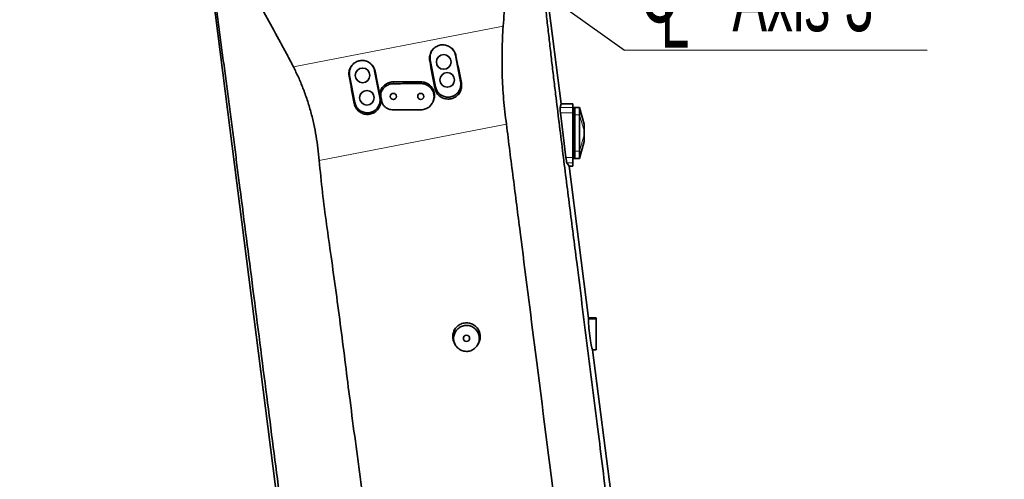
# Model space of a CAD drawing. Header units: millimetres. Extents: x 0 to 11920, y 0 to 8400.
# Tile 48 of 56: x 7868 to 8946, y 6206 to 6710. Entities that reach past the tile are written whole.
import ezdxf

# ---------------------------------------------------------------- set-up
doc = ezdxf.new("R2010")
doc.units = ezdxf.units.MM
doc.header["$LTSCALE"] = 20
doc.styles.add('SLDTEXTSTYLE0', font='TXT', dxfattribs={"width": 0.605})
doc.dimstyles.new('SLDDIMSTYLE0', dxfattribs={"dimtxt": 70, "dimasz": 70, "dimexe": 0, "dimexo": 0.0625, "dimgap": 17.5, "dimtad": 1, "dimdec": 1, "dimrnd": 1e-09, "dimzin": 12, "dimdsep": 46, "dimtxsty": 'SLDTEXTSTYLE0', "dimsah": 1, "dimcen": 0.09, "dimadec": 0, "dimazin": 3, "dimtfac": 1, "dimtofl": 0, "dimtmove": 0, "dimatfit": 3, "dimfxl": 1, "dimfrac": 2, "dimtolj": 1, "dimtzin": 12, "dimarcsym": 0})
doc.dimstyles.new('SLDDIMSTYLE1', dxfattribs={"dimtxt": 70, "dimasz": 70, "dimexe": 0, "dimexo": 0.0625, "dimgap": 17.5, "dimtad": 1, "dimdec": 0, "dimrnd": 1e-09, "dimzin": 12, "dimdsep": 46, "dimtxsty": 'SLDTEXTSTYLE0', "dimsah": 1, "dimcen": 0.09, "dimadec": 0, "dimazin": 3, "dimtfac": 1, "dimtofl": 0, "dimtmove": 0, "dimatfit": 3, "dimfxl": 1, "dimfrac": 2, "dimtolj": 1, "dimtzin": 12, "dimarcsym": 0})
doc.dimstyles.new('SLDDIMSTYLE2', dxfattribs={"dimtxt": 0.18, "dimasz": 70, "dimexe": 0, "dimexo": 0.0625, "dimgap": 0, "dimtad": 0, "dimtih": 1, "dimtoh": 1, "dimdec": 0, "dimrnd": 1e-09, "dimzin": 0, "dimdsep": 46, "dimtxsty": 'Standard', "dimsah": 1, "dimcen": 0.09, "dimadec": 0, "dimazin": 0, "dimtfac": 70, "dimtdec": 0, "dimtofl": 0, "dimtmove": 0, "dimatfit": 3, "dimfxl": 1, "dimfrac": 2, "dimtolj": 1, "dimtzin": 0, "dimarcsym": 0})
doc.dimstyles.new('SLDDIMSTYLE3', dxfattribs={"dimtxt": 70, "dimasz": 70, "dimexe": 0, "dimexo": 0.0625, "dimgap": 17.5, "dimtad": 1, "dimdec": 1, "dimrnd": 1e-09, "dimzin": 12, "dimdsep": 46, "dimtxsty": 'SLDTEXTSTYLE0', "dimsah": 1, "dimcen": 0.09, "dimse1": 1, "dimsd1": 1, "dimadec": 0, "dimazin": 3, "dimtfac": 1, "dimtofl": 0, "dimtmove": 0, "dimatfit": 3, "dimfxl": 1, "dimfrac": 2, "dimtolj": 1, "dimtzin": 12, "dimarcsym": 0})

# ---------------------------------------------------------------- blocks, each defined once
blk = doc.blocks.new('_D_6')
at = {"color": 7, "linetype": 'Continuous', "lineweight": 0}
for p, q in [((8029.1, 7276.5), (6852.1, 7276.5)), ((6882.1, 7276.5), (6882.1, 4955.4)), ((8095.6, 4955.4), (6852.1, 4955.4))]:
    blk.add_line(p, q, dxfattribs=at)
at = {"color": 7, "linetype": 'Continuous', "lineweight": 18}
for points in [[(6882.1, 7276.5), (6872.1, 7206.5), (6892.1, 7206.5)], [(6882.1, 4955.4), (6892.1, 5025.4), (6872.1, 5025.4)]]:
    blk.add_solid(points, dxfattribs=at)
at = {"color": 7, "linetype": 'Continuous', "lineweight": 18, "insert": (6791.9, 6009), "char_height": 70, "attachment_point": 1, "rotation": 90, "style": 'SLDTEXTSTYLE0'}
blk.add_mtext('2321', dxfattribs=at)
blk = doc.blocks.new('_D_10')
at = {"color": 7, "linetype": 'Continuous', "lineweight": 0}
for p, q in [((8240.1, 6880.4), (6992.1, 6880.4)), ((7022.1, 6880.4), (7022.1, 5735.4)), ((8240.1, 5735.4), (6992.1, 5735.4))]:
    blk.add_line(p, q, dxfattribs=at)
at = {"color": 7, "linetype": 'Continuous', "lineweight": 18}
for points in [[(7022.1, 6880.4), (7012.1, 6810.4), (7032.1, 6810.4)], [(7022.1, 5735.4), (7032.1, 5805.4), (7012.1, 5805.4)]]:
    blk.add_solid(points, dxfattribs=at)
at = {"color": 7, "linetype": 'Continuous', "lineweight": 18, "insert": (6931.9, 6200.9), "char_height": 70, "attachment_point": 1, "rotation": 90, "style": 'SLDTEXTSTYLE0'}
blk.add_mtext('1145', dxfattribs=at)
blk = doc.blocks.new('SW_SYMBOL_MOD_CL')
at = {"color": 0, "linetype": 'Continuous', "lineweight": 0, "char_height": 15515, "attachment_point": 5, "style": 'SLDTEXTSTYLE0'}
for s, insert in [('C', (8000, 12000)), ('L', (12000, 6000))]:
    blk.add_mtext(s, dxfattribs=dict(at, insert=insert))
blk = doc.blocks.new('SW_NOTE_0_6')
at = {"color": 0, "linetype": 'Continuous', "lineweight": 0}
for p, q in [((0, 0), (331.1, 0)), ((331.1, 0), (0, 0)), ((0, 0), (331.1, 0)), ((331.1, 0), (0, 0)), ((0, 0), (331.1, 0)), ((331.1, 0), (0, 0))]:
    blk.add_line(p, q, dxfattribs=at)
at = {"color": 0, "linetype": 'Continuous', "lineweight": 0, "xscale": 0.0045117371, "yscale": 0.0045117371, "zscale": 0.0045117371}
blk.add_blockref('SW_SYMBOL_MOD_CL', (1.2, 10.7), dxfattribs=at)
at = {"color": 0, "linetype": 'Continuous', "lineweight": 0, "insert": (118.2, 90.8), "char_height": 70, "attachment_point": 1, "style": 'SLDTEXTSTYLE0'}
blk.add_mtext('Axis 3', dxfattribs=at)
blk = doc.blocks.new('_D_14')
at = {"color": 7, "linetype": 'Continuous', "lineweight": 0}
for p, q in [((10086.8, 6238.5), (10086.8, 6453.6)), ((10086.8, 6423.6), (9512.2, 6423.6))]:
    blk.add_line(p, q, dxfattribs=at)
at = {"color": 7, "linetype": 'Continuous', "lineweight": 18}
blk.add_solid([(10086.8, 6423.6), (10016.8, 6433.6), (10016.8, 6413.6)], dxfattribs=at)
at = {"color": 7, "linetype": 'Continuous', "lineweight": 18, "insert": (9512.2, 6513.8), "char_height": 70, "attachment_point": 1, "style": 'SLDTEXTSTYLE0'}
blk.add_mtext('2128,5', dxfattribs=at)
blk = doc.blocks.new('_D_15')
at = {"color": 7, "linetype": 'Continuous', "lineweight": 0}
for p, q in [((10086.8, 6238.5), (10086.8, 6610)), ((10086.8, 6580), (9499.6, 6580))]:
    blk.add_line(p, q, dxfattribs=at)
at = {"color": 7, "linetype": 'Continuous', "lineweight": 18}
for centre, start, end in [((9619.7, 6633.7), 153.4349, 206.5651), ((9698.9, 6633.7), 333.4349, 26.5651)]:
    blk.add_arc(centre, 120.1, start, end, dxfattribs=at)
blk.add_solid([(10086.8, 6580), (10016.8, 6590), (10016.8, 6570)], dxfattribs=at)
at = {"color": 7, "linetype": 'Continuous', "lineweight": 18, "insert": (9512.2, 6670.2), "char_height": 70, "attachment_point": 1, "style": 'SLDTEXTSTYLE0'}
blk.add_mtext('2242,5', dxfattribs=at)

msp = doc.modelspace()

# ---------------------------------------------------------------- linework, layer by layer
at = {"color": 7, "linetype": 'Continuous', "lineweight": 35}
for p, q in [((8424.16, 6903.35), (8460.67, 6617.37)), ((8162.79, 6084.19), (8064.08, 6857.39)), ((8350.69, 6641.31), (8344.97, 6670.76)), ((8317.48, 6665.42), (8323.21, 6635.97)), ((8262.34, 6624.14), (8256.62, 6653.59)), ((8229.13, 6648.25), (8234.86, 6618.8)), ((8264.83, 6618.33), (8263.95, 6620.75)), ((8264.76, 6618.32), (8265.26, 6617.26)), ((8320.2, 6618.96), (8320.65, 6619.89)), ((8459.63, 6613.47), (8460.67, 6617.37)), ((8473.32, 6617.37), (8460.67, 6617.37)), ((8473.32, 6617.37), (8473.32, 6613.47)), ((8465.83, 6558.69), (8460, 6607.56)), ((8473.32, 6613.47), (8473.32, 6607.56)), ((8473.32, 6613.37), (8475.32, 6613.37)), ((8473.32, 6607.56), (8473.32, 6558.69)), ((8475.32, 6605.37), (8475.32, 6613.37)), ((8475.32, 6613.24), (8475.82, 6613.37)), ((8475.32, 6565.37), (8475.32, 6605.37)), ((8480.82, 6613.37), (8475.82, 6613.37)), ((8475.82, 6613.37), (8475.82, 6605.37)), ((8475.82, 6605.37), (8475.82, 6565.37)), ((8485.82, 6594.87), (8480.82, 6613.37)), ((8480.82, 6613.37), (8480.82, 6605.37)), ((8480.82, 6605.37), (8480.82, 6565.37)), ((8485.82, 6594.87), (8485.82, 6594.62)), ((8485.82, 6594.62), (8485.82, 6587.55)), ((8485.82, 6587.55), (8485.82, 6583.19)), ((8480.82, 6557.37), (8485.82, 6575.87)), ((8485.82, 6583.19), (8485.82, 6576.12)), ((8485.82, 6576.12), (8485.82, 6575.87)), ((8475.32, 6557.37), (8475.32, 6565.37)), ((8475.82, 6565.37), (8475.82, 6557.37)), ((8480.82, 6565.37), (8480.82, 6557.37)), ((8469.39, 6549.06), (8466.9, 6552.73)), ((8473.32, 6558.69), (8473.32, 6552.73)), ((8473.32, 6557.37), (8475.32, 6557.37)), ((8473.32, 6552.73), (8473.32, 6549.06)), ((8475.32, 6557.5), (8475.82, 6557.37)), ((8480.82, 6557.37), (8475.82, 6557.37)), ((8469.39, 6549.06), (8490.64, 6382.62)), ((8473.32, 6549.06), (8469.39, 6549.06)), ((8490.59, 6381.48), (8490.64, 6382.62)), ((8499.12, 6382.87), (8490.61, 6382.87)), ((8499.12, 6382.62), (8490.64, 6382.62)), ((8499.12, 6382.83), (8499.12, 6382.87)), ((8499.12, 6382.62), (8499.12, 6382.83)), ((8499.12, 6381.48), (8499.12, 6382.62)), ((8499.12, 6348.09), (8499.12, 6381.48)), ((8343.59, 6355.89), (8344.45, 6354.1)), ((8369.79, 6354.1), (8370.65, 6355.89)), ((8495.1, 6347.63), (8494.85, 6348.09)), ((8495.1, 6347.63), (8532.22, 6056.89)), ((8499.12, 6347.63), (8495.1, 6347.63)), ((8499.12, 6347.63), (8499.12, 6348.09))]:
    msp.add_line(p, q, dxfattribs=at)
at = {"color": 8, "linetype": 'Continuous', "lineweight": 18}
for p, q in [((8167.77, 6657.85), (8397.24, 6702.24)), ((8344.97, 6670.76), (8345.58, 6670.01)), ((8317.48, 6665.42), (8316.91, 6664.5)), ((8256.62, 6653.59), (8257.09, 6653.01)), ((8229.13, 6648.25), (8228.71, 6647.56)), ((8277.12, 6639.34), (8277.12, 6641.37)), ((8307.12, 6639.52), (8307.12, 6641.37)), ((8350.69, 6641.31), (8351.54, 6640.26)), ((8264.16, 6631.25), (8263.62, 6632.91)), ((8323.21, 6635.97), (8322.4, 6634.66)), ((8234.86, 6618.8), (8234.2, 6617.73)), ((8262.34, 6624.14), (8263.05, 6623.27)), ((8263.37, 6625.41), (8262.8, 6626.64)), ((8264.5, 6619.55), (8263.95, 6620.75)), ((8473.32, 6613.47), (8459.63, 6613.47)), ((8473.32, 6607.56), (8460, 6607.56)), ((8473.32, 6605.37), (8475.32, 6605.37)), ((8475.32, 6605.37), (8475.82, 6605.37)), ((8480.82, 6605.37), (8475.82, 6605.37)), ((8480.82, 6613.37), (8485.82, 6594.62)), ((8480.82, 6605.37), (8485.82, 6587.55)), ((8400.79, 6595.01), (8195.88, 6555.37)), ((8480.82, 6565.37), (8485.82, 6583.19)), ((8480.82, 6557.37), (8485.82, 6576.12)), ((8473.32, 6565.37), (8475.32, 6565.37)), ((8475.32, 6565.37), (8475.82, 6565.37)), ((8480.82, 6565.37), (8475.82, 6565.37)), ((8473.32, 6558.69), (8465.83, 6558.69)), ((8473.32, 6552.73), (8466.9, 6552.73)), ((8499.12, 6381.48), (8490.59, 6381.48)), ((8499.12, 6382.83), (8490.61, 6382.83)), ((8499.12, 6348.09), (8494.85, 6348.09))]:
    msp.add_line(p, q, dxfattribs=at)
at = {"color": 7, "linetype": 'Continuous', "lineweight": 35, "flags": 128}
msp.add_lwpolyline([(8307.12, 6610.7), (8297.74, 6610.69), (8287.43, 6610.68), (8277.12, 6610.66)], dxfattribs=at)
at = {"color": 7, "linetype": 'Continuous', "lineweight": 35}
for centre, radius in [((8332.18, 6663.18), 8), ((8243.35, 6648.46), 8), ((8335.99, 6643.55), 8), ((8248.12, 6623.92), 8), ((8277.12, 6625.37), 3.4), ((8307.12, 6625.37), 3.4), ((8357.12, 6360.37), 3.4)]:
    msp.add_circle(centre, radius, dxfattribs=at)
for centre, major_axis, ratio, start_param, end_param in [((8331.56, 6617.68), (-70.6, 363.2), 0.0647468, 4.7620111, 4.8443575), ((8366.35, 6624.42), (-70.6, 363.2), 0.1114688, 1.4385689, 1.520919), ((8243.09, 6600.57), (-70.6, 363.2), 0.0647468, 4.7623431, 4.8446954), ((8278.18, 6607.36), (-70.6, 363.2), 0.1114688, 1.4382298, 1.5205858), ((8460.4, 6607.56), (-0.72, 6), 0.0668591, 0.1660093, 1.5627789), ((8466.24, 6558.69), (-0.72, 6), 0.0668591, 1.5627789, 3.0129093), ((8492.98, 6365.37), (-2.1, 17.5), 0.0668591, 0.3936762, 2.9752153)]:
    msp.add_ellipse(centre, major_axis=major_axis, ratio=ratio, start_param=start_param, end_param=end_param, dxfattribs=at)
for points, knots in [([(8167.77, 6657.85), (8165.43, 6662.32), (8160.76, 6671.27), (8150.99, 6688.96), (8134.29, 6720.12), (8117.45, 6751.26), (8102.69, 6777.85), (8095.39, 6791.3), (8089.12, 6803.89), (8084.19, 6815.73), (8080.59, 6826.43), (8077.28, 6838.5), (8074.63, 6852.01), (8072.91, 6867.35), (8072.52, 6882.97), (8073.42, 6897.61), (8075.26, 6910.71), (8077.66, 6922.22), (8080.51, 6932.55), (8083.73, 6942.05), (8087.08, 6950.46), (8091.43, 6959.95), (8097.01, 6970.38), (8103.99, 6981.3), (8111.41, 6991.25), (8118.88, 6999.95), (8127.11, 7008.35), (8135.91, 7016.2), (8145.58, 7023.62), (8155.32, 7030.07), (8165.28, 7035.72), (8175.49, 7040.65), (8186.16, 7044.92), (8197.24, 7048.48), (8208.24, 7051.18), (8219.08, 7053.08), (8230.67, 7054.34), (8243.31, 7054.81), (8256.97, 7054.08), (8266.5, 7053.09), (8271.4, 7052.02), (8271.82, 7051.93)], [0, 0, 0, 0, 0.0280142, 0.0560364, 0.112075, 0.2241595, 0.2524656, 0.2807699, 0.309056, 0.3304754, 0.3518984, 0.3717202, 0.3998981, 0.4282678, 0.4572516, 0.486447, 0.5094435, 0.5304238, 0.5514039, 0.5685968, 0.5857895, 0.6012928, 0.6260553, 0.6508174, 0.6724357, 0.6940534, 0.7136551, 0.7367692, 0.7584716, 0.7801738, 0.8005145, 0.820855, 0.8419684, 0.8631084, 0.8842214, 0.9036267, 0.923032, 0.9477847, 0.9725375, 0.9976842, 1, 1, 1, 1]), ([(8319.21, 7035.73), (8320.22, 7035.24), (8325.39, 7032.75), (8334.24, 7027.24), (8345.67, 7019.2), (8356.44, 7010.1), (8366.53, 7000.11), (8375.88, 6989.22), (8384.4, 6977.47), (8392.01, 6964.92), (8398.63, 6951.67), (8404, 6938.27), (8408.17, 6924.88), (8411.09, 6912.24), (8413.02, 6900.01), (8414.08, 6888.62), (8414.48, 6877.17), (8414.01, 6865.7), (8412.85, 6852.95), (8411.28, 6837.48), (8407.77, 6806.54), (8404.21, 6770.63), (8399.7, 6731.66), (8398.06, 6712.04), (8397.24, 6702.24)], [0, 0, 0, 0, 0.009045, 0.0461236, 0.0837824, 0.1217196, 0.1599043, 0.1984943, 0.2378456, 0.2775216, 0.3174582, 0.3579952, 0.3946475, 0.4312993, 0.4632403, 0.4951827, 0.5241004, 0.5561569, 0.5882333, 0.6277826, 0.6821884, 0.8404994, 0.9202415, 1, 1, 1, 1]), ([(8423.19, 6900.97), (8423.73, 6896.05), (8424.8, 6886.2), (8426.5, 6871.32), (8428.23, 6856.4), (8429.99, 6841.46), (8431.74, 6826.52), (8436.43, 6785.91), (8441.21, 6744.17), (8446.12, 6701.27), (8448.21, 6682.88), (8450.33, 6664.48), (8452.48, 6646.06), (8455.16, 6623.53), (8458.43, 6596.91), (8462.25, 6566.25), (8466.11, 6535.65), (8470, 6505.07), (8473.89, 6474.51), (8480.33, 6423.61), (8489.29, 6352.31), (8498.8, 6276.98), (8506.25, 6217.83), (8511.63, 6174.87), (8517.02, 6131.93), (8522.42, 6089.01), (8526.06, 6060.47), (8527.87, 6046.19)], [0, 0, 0, 0, 0.0173586, 0.0347226, 0.0521154, 0.0695297, 0.0869432, 0.1043349, 0.2116182, 0.2330905, 0.2545744, 0.2760504, 0.2975085, 0.3189592, 0.3547906, 0.3906264, 0.4264882, 0.4623707, 0.4982546, 0.5341181, 0.6414015, 0.7486846, 0.7989483, 0.8492165, 0.8994831, 0.9497431, 1, 1, 1, 1]), ([(8167.1, 6074.67), (8162.34, 6111.68), (8152.82, 6185.69), (8138.29, 6298.8), (8123.74, 6411.99), (8112.96, 6495.65), (8106.31, 6547.5), (8103.47, 6569.73), (8100.61, 6591.97), (8097.72, 6614.26), (8094.78, 6636.68), (8091.78, 6659.19), (8088.75, 6681.77), (8085.71, 6704.32), (8082.66, 6726.87), (8079.69, 6748.89), (8076.8, 6770.42), (8073.99, 6791.44), (8071.17, 6812.44), (8068.34, 6833.42), (8066.44, 6847.32), (8065.49, 6854.26)], [0, 0, 0, 0, 0.1424568, 0.2849151, 0.4356535, 0.5783136, 0.6068696, 0.6354458, 0.6640082, 0.6925392, 0.7210573, 0.7499517, 0.778853, 0.8077715, 0.8366969, 0.8656115, 0.892494, 0.9193934, 0.9462838, 0.9731475, 1, 1, 1, 1]), ([(8397.24, 6702.24), (8396.96, 6697.9), (8396.42, 6689.22), (8396.06, 6676.06), (8395.94, 6662.82), (8396.17, 6649.41), (8396.77, 6635.89), (8397.72, 6622.25), (8399.07, 6608.6), (8400.22, 6599.54), (8400.79, 6595.01)], [0, 0, 0, 0, 0.1226835, 0.2453748, 0.3689241, 0.4924708, 0.6188495, 0.7452267, 0.8726097, 1, 1, 1, 1]), ([(8345.58, 6670.01), (8345.39, 6670.77), (8345.01, 6672.28), (8343.97, 6674.48), (8342.57, 6676.54), (8340.79, 6678.39), (8338.71, 6679.9), (8336.43, 6681.02), (8334, 6681.72), (8331.53, 6682), (8329.08, 6681.84), (8326.72, 6681.28), (8324.51, 6680.34), (8322.49, 6679.06), (8320.71, 6677.46), (8319.19, 6675.58), (8317.99, 6673.46), (8317.14, 6671.13), (8316.69, 6668.67), (8316.63, 6666.43), (8316.83, 6665.05), (8316.91, 6664.5)], [0, 0, 0, 0, 0.051286, 0.1025727, 0.1586438, 0.2147101, 0.2704132, 0.3261065, 0.3803832, 0.4346522, 0.4872033, 0.5397535, 0.5913414, 0.642934, 0.694884, 0.7468409, 0.8002143, 0.8535939, 0.9085611, 0.9635301, 1, 1, 1, 1]), ([(8321.51, 6678.12), (8321.35, 6677.98), (8320.59, 6677.32), (8319.53, 6675.88), (8318.37, 6673.81), (8317.6, 6671.57), (8317.21, 6669.23), (8317.2, 6667.16), (8317.4, 6665.89), (8317.48, 6665.42)], [0, 0, 0, 0, 0.0442681, 0.2164887, 0.3839155, 0.5561983, 0.7236499, 0.8959619, 1, 1, 1, 1]), ([(8344.97, 6670.76), (8344.78, 6671.52), (8344.4, 6673.06), (8343.35, 6675.19), (8342.2, 6676.91), (8341.28, 6677.77), (8340.93, 6678.11)], [0, 0, 0, 0, 0.2746203, 0.5572993, 0.8304341, 1, 1, 1, 1]), ([(8257.09, 6653.01), (8256.88, 6653.83), (8256.46, 6655.47), (8255.32, 6657.76), (8253.83, 6659.82), (8252.01, 6661.59), (8249.92, 6663.02), (8247.63, 6664.07), (8245.21, 6664.69), (8242.77, 6664.88), (8240.35, 6664.66), (8238.04, 6664.04), (8235.88, 6663.05), (8233.91, 6661.73), (8232.19, 6660.1), (8230.74, 6658.19), (8229.61, 6656.05), (8228.83, 6653.72), (8228.46, 6651.27), (8228.46, 6649.19), (8228.65, 6647.97), (8228.71, 6647.56)], [0, 0, 0, 0, 0.0560386, 0.112078, 0.1681602, 0.2242375, 0.2798608, 0.3354747, 0.3895947, 0.443707, 0.4961252, 0.5485429, 0.6001316, 0.6517256, 0.7037699, 0.755821, 0.8093182, 0.8628209, 0.9179116, 0.9730041, 1, 1, 1, 1]), ([(8233.16, 6660.94), (8233.01, 6660.82), (8232.26, 6660.17), (8231.2, 6658.73), (8230.03, 6656.66), (8229.26, 6654.43), (8228.86, 6652.08), (8228.85, 6650), (8229.06, 6648.73), (8229.13, 6648.25)], [0, 0, 0, 0, 0.0422415, 0.21446294, 0.38189349, 0.55418054, 0.72162926, 0.893938, 1, 1, 1, 1]), ([(8256.62, 6653.59), (8256.44, 6654.34), (8256.06, 6655.88), (8255.02, 6657.99), (8253.86, 6659.72), (8252.94, 6660.6), (8252.59, 6660.93)], [0, 0, 0, 0, 0.2730422, 0.5540004, 0.8271316, 1, 1, 1, 1]), ([(8195.88, 6555.37), (8195.45, 6559.8), (8194.58, 6568.65), (8192.65, 6581.89), (8190.15, 6595.2), (8186.91, 6608.49), (8182.91, 6621.71), (8178.33, 6634.35), (8173.33, 6646.44), (8169.63, 6654.04), (8167.77, 6657.85)], [0, 0, 0, 0, 0.1245784, 0.249237, 0.3737843, 0.5024618, 0.6312876, 0.759986, 0.8797953, 1, 1, 1, 1]), ([(8263.62, 6632.91), (8264.02, 6633.64), (8264.83, 6635.12), (8266.48, 6637.04), (8268.43, 6638.68), (8270.61, 6639.96), (8272.99, 6640.86), (8275.18, 6641.31), (8276.57, 6641.35), (8277.12, 6641.37)], [0, 0, 0, 0, 0.1484345, 0.3011649, 0.4496032, 0.6023692, 0.7504412, 0.9028214, 1, 1, 1, 1]), ([(8264.16, 6631.25), (8264.55, 6631.96), (8265.34, 6633.38), (8266.95, 6635.22), (8268.82, 6636.77), (8270.94, 6638), (8273.24, 6638.85), (8275.33, 6639.27), (8276.63, 6639.32), (8277.12, 6639.34)], [0, 0, 0, 0, 0.1510588, 0.3021263, 0.4531203, 0.6041229, 0.7564717, 0.9088214, 1, 1, 1, 1]), ([(8277.12, 6641.37), (8280.61, 6641.37), (8287.36, 6641.37), (8297.36, 6641.37), (8303.86, 6641.37), (8307.12, 6641.37)], [0, 0, 0, 0, 0.34926086, 0.67463028, 1, 1, 1, 1]), ([(8277.12, 6639.34), (8280.62, 6639.36), (8287.36, 6639.4), (8297.36, 6639.46), (8303.87, 6639.5), (8307.12, 6639.52)], [0, 0, 0, 0, 0.3494649, 0.6747325, 1, 1, 1, 1]), ([(8307.12, 6641.37), (8307.95, 6641.33), (8309.64, 6641.25), (8312.08, 6640.59), (8314.41, 6639.56), (8316.51, 6638.15), (8318.37, 6636.4), (8319.89, 6634.38), (8321.06, 6632.1), (8321.82, 6629.69), (8322.17, 6627.16), (8322.08, 6624.64), (8321.61, 6622.16), (8320.96, 6620.64), (8320.64, 6619.89)], [0, 0, 0, 0, 0.08240826, 0.16721231, 0.249618, 0.3344055, 0.41699163, 0.50197378, 0.58456156, 0.6695545, 0.75196372, 0.83677422, 0.91900777, 1, 1, 1, 1]), ([(8307.12, 6639.52), (8307.93, 6639.48), (8309.56, 6639.42), (8311.94, 6638.8), (8314.2, 6637.81), (8316.24, 6636.46), (8318.03, 6634.78), (8319.49, 6632.84), (8320.61, 6630.68), (8321.33, 6628.38), (8321.67, 6625.98), (8321.6, 6623.57), (8321.12, 6621.19), (8320.26, 6618.92), (8319.02, 6616.81), (8317.45, 6614.94), (8315.57, 6613.35), (8313.46, 6612.1), (8311.15, 6611.21), (8309.01, 6610.77), (8307.65, 6610.72), (8307.12, 6610.7)], [0, 0, 0, 0, 0.05317358, 0.10787698, 0.16105381, 0.21579617, 0.26857353, 0.32291166, 0.37520162, 0.42901488, 0.48120873, 0.53490135, 0.58738319, 0.64136359, 0.69427849, 0.74871105, 0.80191931, 0.85666838, 0.90990628, 0.9646961, 1, 1, 1, 1]), ([(8322.4, 6634.66), (8322.59, 6633.86), (8322.98, 6632.22), (8324.07, 6629.95), (8325.52, 6627.86), (8327.28, 6626.06), (8329.34, 6624.58), (8331.59, 6623.47), (8334.01, 6622.76), (8336.5, 6622.46), (8339.02, 6622.59), (8341.47, 6623.14), (8343.8, 6624.09), (8345.93, 6625.41), (8347.81, 6627.09), (8349.37, 6629.04), (8350.59, 6631.23), (8351.42, 6633.58), (8351.84, 6636.06), (8351.86, 6638.31), (8351.64, 6639.7), (8351.54, 6640.26)], [0, 0, 0, 0, 0.0530864, 0.1077077, 0.1607963, 0.215437, 0.2683066, 0.3227155, 0.375474, 0.4297627, 0.4825252, 0.5368219, 0.5895142, 0.6437416, 0.6962983, 0.7503844, 0.8028547, 0.8568432, 0.9094012, 0.9634655, 1, 1, 1, 1]), ([(8323.21, 6635.97), (8323.39, 6635.22), (8323.76, 6633.68), (8324.8, 6631.56), (8326.16, 6629.61), (8327.83, 6627.93), (8329.76, 6626.55), (8331.88, 6625.52), (8334.17, 6624.85), (8336.51, 6624.58), (8338.89, 6624.71), (8341.19, 6625.23), (8343.39, 6626.14), (8345.39, 6627.39), (8347.17, 6628.97), (8348.64, 6630.82), (8349.79, 6632.9), (8350.57, 6635.13), (8350.96, 6637.48), (8350.98, 6639.55), (8350.77, 6640.83), (8350.69, 6641.31)], [0, 0, 0, 0, 0.0529241, 0.107383, 0.1603073, 0.2147669, 0.26768, 0.3221265, 0.3750461, 0.4294995, 0.4824421, 0.5369218, 0.5898429, 0.6442986, 0.6972112, 0.751657, 0.8045882, 0.8590548, 0.9119917, 0.9664651, 1, 1, 1, 1]), ([(8262.8, 6626.64), (8262.73, 6627.18), (8262.57, 6628.26), (8262.68, 6630.42), (8263.25, 6631.93), (8263.62, 6632.91)], [0, 0, 0, 0, 0.2549218, 0.509844, 1, 1, 1, 1]), ([(8263.37, 6625.41), (8263.3, 6625.95), (8263.15, 6627), (8263.29, 6629.01), (8263.82, 6630.37), (8264.16, 6631.25)], [0, 0, 0, 0, 0.2737901, 0.5305578, 1, 1, 1, 1]), ([(8234.2, 6617.73), (8234.42, 6616.83), (8234.87, 6615), (8236.13, 6612.58), (8237.72, 6610.49), (8239.55, 6608.79), (8241.65, 6607.41), (8243.92, 6606.42), (8246.35, 6605.82), (8248.82, 6605.64), (8251.31, 6605.88), (8253.7, 6606.52), (8255.97, 6607.57), (8258.01, 6608.98), (8259.8, 6610.72), (8261.25, 6612.71), (8262.36, 6614.94), (8263.08, 6617.3), (8263.39, 6619.77), (8263.32, 6621.77), (8263.11, 6622.93), (8263.05, 6623.27)], [0, 0, 0, 0, 0.059829, 0.1218875, 0.1750179, 0.2297051, 0.2825704, 0.3369754, 0.389725, 0.4440043, 0.4967454, 0.5510189, 0.6037165, 0.6579515, 0.7104923, 0.7645617, 0.8170106, 0.8709733, 0.9235688, 0.9776701, 1, 1, 1, 1]), ([(8234.86, 6618.8), (8235.04, 6618.04), (8235.42, 6616.51), (8236.45, 6614.39), (8237.82, 6612.44), (8239.48, 6610.76), (8241.41, 6609.38), (8243.54, 6608.35), (8245.82, 6607.68), (8248.16, 6607.41), (8250.54, 6607.54), (8252.84, 6608.06), (8255.04, 6608.96), (8257.04, 6610.22), (8258.82, 6611.8), (8260.29, 6613.65), (8261.44, 6615.73), (8262.22, 6617.96), (8262.62, 6620.3), (8262.63, 6622.38), (8262.42, 6623.65), (8262.34, 6624.14)], [0, 0, 0, 0, 0.0529213, 0.1073772, 0.1602987, 0.2147553, 0.2676683, 0.3221148, 0.3750344, 0.4294878, 0.4824305, 0.5369101, 0.5898312, 0.6442869, 0.6971995, 0.7516453, 0.8045766, 0.8590431, 0.9119801, 0.9664534, 1, 1, 1, 1]), ([(8263.95, 6620.75), (8263.85, 6621.24), (8263.66, 6622.23), (8263.28, 6624.19), (8262.99, 6625.66), (8262.8, 6626.64)], [0, 0, 0, 0, 0.2500092, 0.5000184, 1, 1, 1, 1]), ([(8264.5, 6619.55), (8264.41, 6620.04), (8264.22, 6621.03), (8263.84, 6622.98), (8263.56, 6624.44), (8263.37, 6625.41)], [0, 0, 0, 0, 0.2518951, 0.5037903, 1, 1, 1, 1]), ([(8267.42, 6614.38), (8267.04, 6614.77), (8266.29, 6615.52), (8265.17, 6617.22), (8264.76, 6618.64), (8264.5, 6619.55)], [0, 0, 0, 0, 0.2715539, 0.529302, 1, 1, 1, 1]), ([(8277.12, 6610.66), (8276.17, 6610.72), (8274.43, 6610.81), (8271.96, 6611.55), (8269.59, 6612.64), (8268.18, 6613.77), (8267.42, 6614.38)], [0, 0, 0, 0, 0.26627956, 0.49272352, 0.72574714, 1, 1, 1, 1]), ([(8475.73, 6003.66), (8475.03, 6010.4), (8473.64, 6023.88), (8469.97, 6050.74), (8464.13, 6097.83), (8451.3, 6198.15), (8434.66, 6328.97), (8418.94, 6452.6), (8408.27, 6535.93), (8403.28, 6575.32), (8400.79, 6595.01)], [0, 0, 0, 0, 0.0341027, 0.0682136, 0.1364426, 0.2728993, 0.5771867, 0.8001734, 0.9000867, 1, 1, 1, 1]), ([(8195.88, 6555.37), (8197.03, 6543.64), (8199.32, 6520.18), (8203.94, 6485.12), (8211.06, 6435.52), (8219.86, 6371.26), (8228.15, 6303.68), (8235.44, 6247.59), (8241.63, 6202.99), (8247.32, 6158.32), (8251.62, 6123.92), (8253.26, 6099.66), (8253.03, 6085.71), (8252.11, 6076.46), (8251.65, 6071.84)], [0, 0, 0, 0, 0.07256494, 0.14514713, 0.21772998, 0.38111409, 0.54450183, 0.63692942, 0.72936456, 0.82178727, 0.9141979, 0.9427797, 0.97140501, 1, 1, 1, 1]), ([(8357.12, 6377.37), (8356.28, 6377.33), (8354.6, 6377.24), (8352.15, 6376.59), (8349.84, 6375.57), (8347.74, 6374.17), (8345.9, 6372.43), (8344.37, 6370.41), (8343.21, 6368.16), (8342.43, 6365.75), (8342.07, 6363.23), (8342.15, 6360.68), (8342.62, 6358.2), (8343.27, 6356.65), (8343.6, 6355.89)], [0, 0, 0, 0, 0.08306537, 0.16613185, 0.24918995, 0.33224987, 0.41547734, 0.49870597, 0.58232357, 0.66594251, 0.74995332, 0.83396499, 0.91811806, 1, 1, 1, 1]), ([(8357.12, 6346.06), (8357.89, 6346.1), (8359.46, 6346.17), (8361.74, 6346.78), (8363.9, 6347.75), (8365.86, 6349.06), (8367.59, 6350.69), (8369.02, 6352.58), (8370.14, 6354.71), (8370.88, 6356.99), (8371.24, 6359.39), (8371.19, 6361.82), (8370.73, 6364.22), (8369.88, 6366.49), (8368.65, 6368.61), (8367.1, 6370.47), (8365.24, 6372.04), (8363.18, 6373.25), (8360.93, 6374.1), (8358.61, 6374.55), (8356.23, 6374.6), (8353.9, 6374.26), (8351.65, 6373.52), (8349.57, 6372.43), (8347.69, 6370.99), (8346.07, 6369.26), (8344.75, 6367.26), (8343.78, 6365.08), (8343.17, 6362.73), (8342.97, 6360.33), (8343.17, 6357.89), (8343.78, 6355.54), (8344.78, 6353.3), (8346.13, 6351.29), (8347.81, 6349.52), (8349.74, 6348.09), (8351.89, 6347.01), (8354.36, 6346.23), (8356.14, 6346.12), (8357.12, 6346.06)], [0, 0, 0, 0, 0.0260623, 0.052884, 0.0789455, 0.1057555, 0.1319562, 0.1588994, 0.185408, 0.2126688, 0.2394741, 0.2670489, 0.2939852, 0.3217057, 0.3485721, 0.3762308, 0.4028565, 0.4302727, 0.4565849, 0.4836753, 0.509732, 0.5365482, 0.5625402, 0.5892784, 0.6154188, 0.6423029, 0.6687095, 0.6958646, 0.7225735, 0.7500448, 0.7769656, 0.8046667, 0.8315871, 0.8592997, 0.8860114, 0.9135153, 0.9399162, 0.9670988, 1, 1, 1, 1]), ([(8370.6, 6355.91), (8370.85, 6356.43), (8371.47, 6357.71), (8371.98, 6359.94), (8372.19, 6362.47), (8371.95, 6365.01), (8371.3, 6367.47), (8370.23, 6369.79), (8368.8, 6371.9), (8367.02, 6373.73), (8364.97, 6375.24), (8362.69, 6376.36), (8360.06, 6377.19), (8358.17, 6377.31), (8357.12, 6377.37)], [0, 0, 0, 0, 0.0572294, 0.1410965, 0.2249635, 0.3091087, 0.3932537, 0.4774155, 0.5615762, 0.6454576, 0.7293365, 0.8128361, 0.8963343, 1, 1, 1, 1])]:
    msp.add_open_spline(points, degree=3, knots=knots, dxfattribs=at)

# ---------------------------------------------------------------- block references
at = {"color": 7, "linetype": 'Continuous', "lineweight": 0}
msp.add_blockref('SW_NOTE_0_6', (8530, 6676.11), dxfattribs=at)

# ---------------------------------------------------------------- dimensions: what is measured, and where the dimension line sits
at = {"color": 7, "linetype": 'Continuous', "lineweight": 18}
for base, p1, p2, dimstyle, picture, middle in [((6882.12, 4955.37), (8033.12, 7276.52), (8099.62, 4955.37), 'SLDDIMSTYLE1', '_D_6', (6882.12, 6115.94)), ((7022.12, 5735.37), (8244.12, 6880.37), (8244.12, 5735.37), 'SLDDIMSTYLE0', '_D_10', (7022.12, 6307.87))]:
    dim = msp.add_linear_dim(base=base, p1=p1, p2=p2, angle=90, dimstyle=dimstyle, dxfattribs=at)
    dim.commit()
    dim.dimension.update_dxf_attribs({"geometry": picture, "text_midpoint": middle, "dimtype": 160})
dim = msp.add_linear_dim(base=(10086.81, 6580.01), p1=(7958.31, 6280.01), p2=(10086.81, 6234.51), text='(<>)', dimstyle='SLDDIMSTYLE3', dxfattribs=at)
dim.commit()
dim.dimension.update_dxf_attribs({"geometry": '_D_15', "text_midpoint": (9659.28, 6580.01), "dimtype": 160})
dim = msp.add_linear_dim(base=(10086.81, 6423.58), p1=(7958.31, 6291.06), p2=(10086.81, 6234.51), dimstyle='SLDDIMSTYLE3', dxfattribs=at)
dim.commit()
dim.dimension.update_dxf_attribs({"geometry": '_D_14', "text_midpoint": (9659.28, 6423.58), "dimtype": 160})

# ---------------------------------------------------------------- leaders
at = {"color": 7, "linetype": 'Continuous', "lineweight": 0}
msp.add_leader([(8244.12, 6880.37), (8530, 6676.11)], dimstyle='SLDDIMSTYLE2', dxfattribs=at)

doc.saveas('drawing.dxf')
